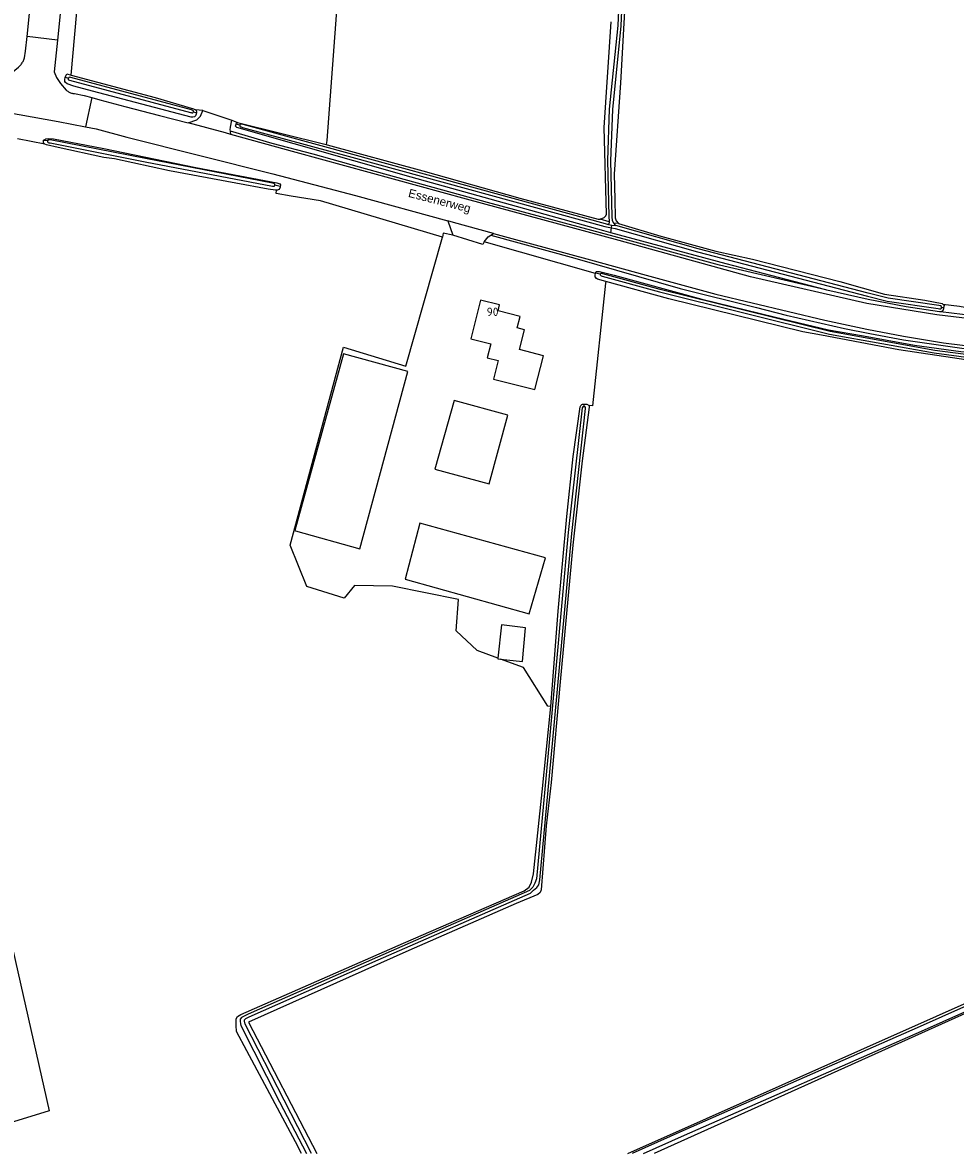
# Model space of a CAD drawing. Header units: metres. Extents: x 174248 to 174892, y 462063 to 462851.
# Tile 12 of 20: x 174575 to 174744, y 462076 to 462280. Entities that reach past the tile are written whole.
import ezdxf

# ---------------------------------------------------------------- set-up
doc = ezdxf.new("R2010")
doc.units = ezdxf.units.M
for name, color, linetype, lineweight in [('BTD-grasland agrarisch', 252, 'Continuous', 9), ('BTD-groenvoorziening', 252, 'Continuous', 9), ('Nummeraanduidingreeks', 252, 'Continuous', 9), ('OpenbareRuimteLabel', 252, 'Continuous', 9), ('OWD', 252, 'Continuous', 9), ('OWG-groenvoorziening', 252, 'Continuous', 9), ('OWG-half verhard', 252, 'Continuous', 9), ('OWG-open verharding', 252, 'Continuous', 9), ('Pand', 252, 'Continuous', 9), ('WGD-gesloten verharding', 252, 'Continuous', 9), ('WGD-half verhard', 252, 'Continuous', 9), ('WGD-open verharding', 252, 'Continuous', 9), ('WTD-waterloop', 252, 'Continuous', 9)]:
    doc.layers.add(name, color=color, linetype=linetype, lineweight=lineweight)
doc.styles.get("Standard").update_dxf_attribs({"font": 'isocpeur.ttf'})

msp = doc.modelspace()

# ---------------------------------------------------------------- linework, layer by layer
at = {"layer": 'BTD-grasland agrarisch', "lineweight": -3}
for points in [[(174635.1, 462324.71), (174630.17, 462258.4), (174630.08, 462257.71), (174630.27, 462257.66), (174647.53, 462252.93), (174665, 462248), (174679.13, 462244.21), (174679.54, 462244.22), (174680.23, 462244.51), (174680.54, 462244.8), (174680.66, 462245.13), (174680.26, 462260.79), (174681.51, 462279.86)], [(174684.39, 462290.45), (174683.17, 462268.85), (174682.04, 462252.33), (174682.15, 462247.86), (174682.23, 462244.48), (174682.4, 462243.93), (174682.85, 462243.44), (174690.49, 462241.13), (174700.36, 462238.43), (174707.03, 462237.01), (174722.74, 462232.97), (174730.83, 462230.69), (174738.08, 462229.63), (174741.22, 462229), (174741.36, 462228.91), (174744.33, 462228.49), (174745.33, 462228.34), (174745.48, 462228.46), (174745.83, 462228.46), (174751.73, 462227.74), (174757.63, 462227.42), (174759.3, 462241.13), (174761.12, 462240.73), (174766.92, 462285.17)], [(174661.04, 462164.99), (174657.31, 462166.36), (174653.53, 462169.9), (174653.96, 462175.6), (174642.05, 462177.98), (174635.17, 462178.11), (174633.3, 462175.82), (174626.56, 462177.95), (174623.6, 462185.4), (174633.19, 462221.11), (174644.42, 462217.7), (174651.05, 462240.95), (174629.04, 462247.51), (174623.76, 462248.39), (174621.05, 462248.84), (174621.13, 462249.44), (174620.95, 462249.43), (174619.63, 462249.66), (174613.77, 462250.73), (174601.8, 462252.94), (174591.89, 462255.08), (174589.95, 462255.38), (174581.69, 462257.13), (174579.58, 462257.63), (174579.29, 462257.77), (174574.36, 462258.7)], [(174747.14, 462218.59), (174733.43, 462220.61), (174719.45, 462223.3), (174716.07, 462223.89), (174691.91, 462229.83), (174680.54, 462232.97), (174680.48, 462232.65), (174678.11, 462210.53), (174677.52, 462210.58), (174677.52, 462210.27), (174676.27, 462200.63), (174674.61, 462185.38), (174672.31, 462160.73), (174670.7, 462142.57), (174669.79, 462134.7), (174668.88, 462123.15), (174668.67, 462122.68), (174668.24, 462122.31), (174664.34, 462120.73), (174645.02, 462112.26), (174616.05, 462099.3), (174628.39, 462075.61)], [(174625.6, 462075.61), (174624.52, 462077.7), (174615.76, 462094.13), (174613.9, 462097.63), (174613.81, 462098.67), (174613.81, 462099.33), (174613.83, 462099.92), (174614.08, 462100.29), (174614.65, 462100.7), (174644.01, 462113.58), (174665.81, 462122.98), (174666.69, 462123.65), (174667.1, 462124.58), (174667.48, 462126.05), (174669.05, 462140.88), (174670.61, 462156.28), (174670.09, 462156.3), (174665.71, 462163.28), (174661.52, 462164.82)], [(174684.49, 462075.61), (174810.12, 462131.49), (174810.16, 462131.43), (174810.25, 462131.29), (174810.33, 462131.13), (174810.39, 462130.97), (174810.41, 462130.89)], [(174810.41, 462130.89), (174810.43, 462130.81), (174810.46, 462130.64), (174810.48, 462130.47), (174810.48, 462130.3), (174810.46, 462130.18), (174689.27, 462075.61)], [(174571.06, 462123.08), (174580.06, 462083.31), (174555.07, 462075.61)]]:
    msp.add_lwpolyline(points, dxfattribs=at)
at = {"layer": 'BTD-groenvoorziening', "lineweight": -3}
for points in [[(174584.05, 462270.23), (174587.7, 462311.32)], [(174583.27, 462293.26), (174581.59, 462276.53), (174581.01, 462270.81), (174581.44, 462269.77), (174582.12, 462268.73), (174583.14, 462267.52), (174583.2, 462267.47), (174583.32, 462267.38), (174583.44, 462267.3), (174583.57, 462267.22), (174583.69, 462267.15), (174583.83, 462267.09), (174583.96, 462267.03), (174584.1, 462266.99), (174584.24, 462266.95), (174584.39, 462266.92), (174584.53, 462266.89), (174584.68, 462266.88), (174586.39, 462266.52), (174587.77, 462266.15), (174589.23, 462265.76), (174593.74, 462264.57), (174600.01, 462262.94), (174605.16, 462261.58), (174606.76, 462262.14), (174607.39, 462262.83), (174607.8, 462263.83), (174606.48, 462263.98), (174606.62, 462263.81), (174606.68, 462263.6), (174606.65, 462263.41), (174606.63, 462263.17), (174606.48, 462262.86), (174606.33, 462262.69), (174606.03, 462262.63), (174605.72, 462262.65), (174587.88, 462267.32), (174584.52, 462268.23), (174583.34, 462268.65), (174583.05, 462268.88), (174582.94, 462269.06), (174582.91, 462269.34), (174583, 462269.83), (174583.01, 462269.91), (174583.15, 462270.22), (174583.29, 462270.43), (174584.05, 462270.23)]]:
    msp.add_lwpolyline(points, dxfattribs=at)
at = {"layer": 'OWD', "lineweight": -3}
for p, q in [((174583, 462269.83), (174583.56, 462269.69)), ((174606.11, 462263.59), (174606.65, 462263.41)), ((174614.48, 462261.21), (174613.82, 462261.37)), ((174579.82, 462258.33), (174579.08, 462258.39)), ((174621.78, 462250.11), (174620.82, 462250.33)), ((174681.14, 462243.76), (174679.54, 462244.22)), ((174682.85, 462243.44), (174681.97, 462243.47)), ((174681.43, 462241.78), (174681.54, 462242.64)), ((174679.53, 462234.27), (174678.67, 462234.47)), ((174741.11, 462228.31), (174741.49, 462228.22)), ((174676.61, 462210.38), (174676.65, 462210.83))]:
    msp.add_line(p, q, dxfattribs=at)
for points in [[(174584.05, 462270.23), (174599.24, 462266.2), (174606.15, 462264.15), (174606.48, 462263.98)], [(174681.43, 462241.78), (174680.18, 462242.12), (174645.41, 462251.78), (174613.95, 462260.76), (174613.74, 462261), (174613.82, 462261.37)], [(174613.82, 462261.37), (174613.82, 462261.39), (174613.89, 462261.54), (174614.06, 462261.67), (174630.08, 462257.71)], [(174579.29, 462257.77), (174579.09, 462258), (174579.06, 462258.13), (174579.08, 462258.39)], [(174579.08, 462258.39), (174579.09, 462258.44), (174579.09, 462258.46), (174579.28, 462258.62), (174579.49, 462258.72), (174579.93, 462258.78), (174580.88, 462258.69), (174589.97, 462257), (174606.58, 462253.56), (174621.17, 462250.75), (174621.73, 462250.61), (174621.85, 462250.43), (174621.78, 462250.11)], [(174621.78, 462250.11), (174621.76, 462250.01), (174621.71, 462249.84), (174621.52, 462249.56), (174621.3, 462249.46), (174621.13, 462249.44)], [(174741.49, 462228.22), (174741.45, 462228.06), (174741.37, 462227.67), (174741.1, 462227.5), (174740.91, 462227.51), (174740.73, 462227.51), (174734.74, 462228.4), (174727.89, 462229.71), (174720.42, 462231.43), (174720.22, 462231.48), (174702.26, 462236.16), (174681.43, 462241.78)], [(174680.54, 462232.97), (174679.05, 462233.39), (174678.86, 462233.51), (174678.59, 462233.83), (174678.6, 462234.18), (174678.65, 462234.42), (174678.67, 462234.47)], [(174678.67, 462234.47), (174678.67, 462234.52), (174678.82, 462234.75), (174679.37, 462234.78), (174682.06, 462234.13), (174697.88, 462229.78), (174711.14, 462226.53), (174720.71, 462224.27), (174727.01, 462223.15), (174736.21, 462221.51), (174744.62, 462220.31), (174751.17, 462219.7), (174758.95, 462219.16), (174759.2, 462219.06), (174759.41, 462218.86), (174759.49, 462218.44)], [(174741.36, 462228.91), (174741.49, 462228.83), (174741.57, 462228.61), (174741.49, 462228.22)], [(174670.61, 462156.28), (174670.69, 462157.05), (174671.95, 462173.49), (174673.53, 462190.57), (174674.67, 462201.41), (174675.9, 462210.36), (174676.03, 462210.62), (174676.19, 462210.8), (174676.3, 462210.83), (174676.65, 462210.83)], [(174676.65, 462210.83), (174677.11, 462210.83), (174677.52, 462210.58)]]:
    msp.add_lwpolyline(points, dxfattribs=at)
at = {"layer": 'OWG-groenvoorziening', "lineweight": -3}
for points in [[(174535.58, 462258.16), (174535.4, 462259.16), (174535.72, 462260.94), (174536.08, 462262.48), (174537.77, 462262.85), (174538.11, 462262.93), (174542.17, 462263.71), (174546.51, 462264.13), (174550.49, 462264.44), (174554.53, 462264.64), (174558.19, 462264.61), (174562.89, 462264.34), (174566.81, 462264), (174572.36, 462263.53), (174581.73, 462261.86), (174586.62, 462260.89), (174588.57, 462260.5), (174594.1, 462259), (174620.46, 462252.43), (174635.37, 462248.49), (174652.03, 462243.92), (174652.95, 462241.31), (174651.17, 462241.72), (174651.05, 462240.95)], [(174612.79, 462260.1), (174612.77, 462260.33), (174612.81, 462260.83), (174613.08, 462262.1), (174614.06, 462261.67)], [(174720.22, 462231.48), (174701.02, 462235.93), (174684.5, 462240.42), (174659.2, 462247.22), (174636.08, 462253.62), (174627.75, 462255.93), (174620.31, 462257.86), (174612.79, 462260.1)], [(174678.65, 462234.42), (174658.59, 462240.14), (174659.32, 462241.05), (174659.79, 462241.34)], [(174659.79, 462241.34), (174674.95, 462237.17), (174693.93, 462231.71), (174707.71, 462228.26), (174713.07, 462226.88), (174723.58, 462224.49), (174728.18, 462223.58), (174734.23, 462222.44), (174745.2, 462220.89), (174748.24, 462220.56), (174750.11, 462220.46), (174759.43, 462219.91), (174772.48, 462219.21), (174805.1, 462218.34), (174811.13, 462218.1)], [(174810.68, 462224.02), (174795.36, 462224.19), (174764.41, 462225.39), (174754.95, 462225.97), (174746.89, 462226.78), (174740.91, 462227.51)]]:
    msp.add_lwpolyline(points, dxfattribs=at)
at = {"layer": 'OWG-half verhard', "lineweight": -3}
msp.add_lwpolyline([(174659.79, 462241.34), (174660.29, 462241.65), (174662.93, 462240.93), (174677.75, 462236.87), (174687.83, 462234.1), (174700.4, 462230.7), (174720.07, 462225.97), (174727.63, 462224.37), (174734.23, 462223.1), (174741.5, 462221.93), (174748.33, 462221.07), (174756.17, 462220.57), (174764.23, 462219.97), (174803.33, 462218.63), (174808.77, 462218.57), (174810.37, 462218.37), (174811.13, 462218.1)], dxfattribs=at)
at = {"layer": 'OWG-open verharding', "lineweight": -3}
msp.add_lwpolyline([(174810.68, 462224.02), (174810.02, 462223.41), (174809.55, 462223.42), (174808.84, 462223.43), (174794.63, 462223.67), (174777.23, 462224.23), (174762.7, 462225), (174750.77, 462225.7), (174740.27, 462226.97), (174727.63, 462229.03), (174706.67, 462233.83), (174682.97, 462240.37), (174655.37, 462247.81), (174624.67, 462256.23), (174612.85, 462259.53), (174612.79, 462260.1)], dxfattribs=at)
at = {"layer": 'Pand', "lineweight": -3}
for points in [[(174661.35, 462228.73), (174657.95, 462229.61), (174656.17, 462222.65), (174659.8, 462221.72), (174659.15, 462219.19), (174661.09, 462218.7), (174660.24, 462215.37), (174667.72, 462213.45), (174669.29, 462219.57), (174664.94, 462220.68), (174665.85, 462224.26), (174664.54, 462224.6), (174665.07, 462226.68), (174661.09, 462227.7), (174661.35, 462228.73)], [(174644.83, 462216.7), (174633.23, 462219.93), (174624.43, 462188.03), (174624.53, 462188), (174636.17, 462184.73), (174644.83, 462216.7)], [(174659.46, 462196.45), (174662.87, 462208.83), (174653.17, 462211.5), (174649.71, 462199.13), (174659.46, 462196.45)], [(174669.63, 462183.1), (174646.97, 462189.37), (174644.3, 462179.24), (174644.3, 462179.23), (174666.7, 462172.97), (174669.63, 462183.1)], [(174661.52, 462164.82), (174665.53, 462164.37), (174666.07, 462170.47), (174661.7, 462171.03), (174661.04, 462164.99), (174661.03, 462164.87), (174661.52, 462164.82)]]:
    msp.add_lwpolyline(points, dxfattribs=at)
at = {"layer": 'WGD-gesloten verharding', "lineweight": -3}
for p, q in [((174581.59, 462276.53), (174576.11, 462277.21)), ((174587.77, 462266.15), (174586.62, 462260.89))]:
    msp.add_line(p, q, dxfattribs=at)
for points in [[(174576.11, 462277.21), (174579.74, 462313.15), (174584.4, 462359.33), (174585.09, 462366.25)], [(174568.96, 462269.93), (174571.15, 462269.68), (174572.11, 462269.9), (174573.24, 462270.59), (174574.53, 462271.65), (174574.54, 462271.65), (174574.66, 462271.76), (174574.78, 462271.88), (174574.9, 462272.01), (174575.01, 462272.14), (174575.11, 462272.27), (174575.21, 462272.41), (174575.3, 462272.55), (174575.38, 462272.7), (174575.45, 462272.85), (174575.52, 462273), (174575.58, 462273.16), (174575.63, 462273.32), (174575.84, 462274.57), (174576.11, 462277.21)], [(174660.29, 462241.65), (174653.06, 462243.64), (174652.03, 462243.92)]]:
    msp.add_lwpolyline(points, dxfattribs=at)
at = {"layer": 'WGD-half verhard', "lineweight": -3}
msp.add_line((174607.8, 462263.83), (174613.08, 462262.1), dxfattribs=at)
msp.add_lwpolyline([(174612.85, 462259.53), (174611.89, 462259.8), (174605.16, 462261.58)], dxfattribs=at)
at = {"layer": 'WGD-open verharding', "lineweight": -3}
msp.add_lwpolyline([(174658.59, 462240.14), (174658.32, 462239.64), (174652.95, 462241.31)], dxfattribs=at)
at = {"layer": 'WTD-waterloop', "lineweight": -3}
for p, q in [((174681, 462243.25), (174681.61, 462243.16)), ((174681.54, 462242.64), (174681.61, 462243.16)), ((174681.61, 462243.16), (174682.37, 462243.06))]:
    msp.add_line(p, q, dxfattribs=at)
for points in [[(174741.23, 462470.91), (174740.67, 462469.95), (174734.15, 462452.01), (174722.02, 462422.72), (174715.01, 462404.02), (174704.58, 462378.38), (174693.48, 462351.38), (174691.59, 462347.11), (174690.93, 462345.13), (174689, 462338.42), (174688.19, 462334.55), (174687.39, 462329.01), (174685.73, 462317.15), (174684.12, 462303.14), (174683.31, 462292.86), (174682.69, 462279.2), (174681.17, 462264.05), (174680.84, 462254.8), (174681.06, 462244.75), (174681.14, 462243.76), (174681.14, 462243.67), (174681.09, 462243.39), (174681, 462243.25)], [(174682.37, 462243.06), (174681.97, 462243.47), (174681.77, 462243.9), (174681.68, 462244.7), (174681.47, 462254.74), (174681.8, 462263.99), (174683.31, 462279.14), (174683.93, 462292.8), (174684.75, 462303.08), (174686.35, 462317.09), (174688.02, 462328.95), (174688.82, 462334.49), (174689.62, 462338.36), (174691.56, 462345.07), (174692.33, 462346.64), (174694.22, 462350.91), (174705.32, 462377.91), (174715.75, 462403.55), (174722.76, 462422.25), (174734.89, 462451.55), (174741.41, 462469.48), (174741.58, 462469.79), (174741.93, 462469.96), (174741.96, 462469.96)], [(174583.56, 462269.69), (174583.55, 462269.67), (174583.53, 462269.59), (174583.52, 462269.51), (174583.52, 462269.45), (174583.6, 462269.39), (174583.76, 462269.33), (174605.58, 462263.5), (174605.72, 462263.46), (174605.86, 462263.42), (174606.02, 462263.43), (174606.09, 462263.52), (174606.11, 462263.59), (174606.13, 462263.66), (174606.11, 462263.77), (174606.02, 462263.86), (174605.78, 462263.96), (174583.97, 462269.79), (174583.81, 462269.82), (174583.69, 462269.8), (174583.61, 462269.76), (174583.56, 462269.69)], [(174681, 462243.25), (174680.82, 462243.25), (174680.48, 462243.38), (174634.86, 462255.91), (174615.09, 462261.29), (174614.82, 462261.34), (174614.58, 462261.35), (174614.48, 462261.27), (174614.48, 462261.21), (174614.48, 462261.13), (174614.52, 462261), (174614.63, 462260.91), (174614.74, 462260.86), (174614.95, 462260.78), (174634.72, 462255.41), (174680.34, 462242.88), (174681.54, 462242.64)], [(174620.82, 462250.33), (174620.83, 462250.37), (174620.83, 462250.48), (174620.77, 462250.58), (174620.64, 462250.65), (174620.41, 462250.73), (174597.47, 462255.15), (174580.3, 462258.54), (174580.1, 462258.55), (174579.93, 462258.53), (174579.83, 462258.45), (174579.82, 462258.34), (174579.82, 462258.33), (174579.8, 462258.26), (174579.8, 462258.17), (174579.82, 462258.1), (174579.89, 462258.05), (174580.02, 462258.02), (174580.26, 462257.99), (174597.43, 462254.59), (174620.37, 462250.17), (174620.5, 462250.16), (174620.63, 462250.16), (174620.71, 462250.18), (174620.81, 462250.26), (174620.82, 462250.33)], [(174681.54, 462242.64), (174682.23, 462242.51), (174697.08, 462238.31), (174727.74, 462230.32), (174731.33, 462229.41), (174740.51, 462228.09), (174740.74, 462228.04), (174740.97, 462228.04), (174741.08, 462228.14), (174741.11, 462228.29), (174741.11, 462228.31), (174741.08, 462228.44), (174740.94, 462228.56), (174740.65, 462228.64), (174731.47, 462229.96), (174727.89, 462230.87), (174697.22, 462238.87), (174682.37, 462243.06)], [(174750.15, 462219.17), (174739.92, 462220.5), (174721.02, 462223.92), (174690.36, 462231.55), (174679.99, 462234.36), (174679.79, 462234.39), (174679.65, 462234.39), (174679.57, 462234.34), (174679.53, 462234.27), (174679.52, 462234.24), (174679.52, 462234.17), (174679.55, 462234.1), (174679.67, 462234.01), (174679.87, 462233.93), (174690.24, 462231.12), (174720.9, 462223.49), (174739.8, 462220.07), (174750.03, 462218.74)], [(174627.43, 462075.61), (174622.47, 462085.19), (174615.48, 462098.94), (174615.34, 462099.46), (174615.36, 462099.73), (174615.58, 462099.98), (174616.16, 462100.25), (174639.47, 462110.56), (174666.92, 462122.59), (174667.49, 462123.09), (174668.07, 462123.6), (174668.43, 462124.1), (174668.64, 462125), (174670.92, 462149.59), (174674.38, 462187.52), (174676.88, 462210.06), (174676.85, 462210.21), (174676.79, 462210.33), (174676.66, 462210.38), (174676.61, 462210.38), (174676.5, 462210.4), (174676.36, 462210.37), (174676.26, 462210.2), (174673.76, 462187.66), (174670.29, 462149.74), (174668.02, 462125.15), (174667.74, 462124.4), (174667.36, 462123.68), (174666.79, 462123.07), (174639.33, 462111.04), (174616.02, 462100.73), (174614.81, 462100.11), (174614.57, 462099.82), (174614.57, 462099.47), (174614.61, 462099.01), (174614.69, 462098.68), (174621.68, 462084.93), (174626.51, 462075.61)], [(174687.36, 462075.61), (174694.72, 462078.9), (174737.52, 462097.69), (174784.98, 462118.87), (174809.55, 462129.89), (174809.78, 462130.05), (174809.96, 462130.23), (174810, 462130.42), (174809.99, 462130.59), (174809.96, 462130.67), (174809.93, 462130.74), (174809.85, 462130.86), (174809.73, 462130.9), (174809.28, 462130.69), (174784.71, 462119.67), (174737.26, 462098.49), (174694.45, 462079.7), (174685.3, 462075.61)]]:
    msp.add_lwpolyline(points, dxfattribs=at)

# ---------------------------------------------------------------- texts
at = {"layer": 'Nummeraanduidingreeks'}
msp.add_text('90', height=1.5, dxfattribs=at).set_placement((174659.03, 462226.75))
at = {"layer": 'OpenbareRuimteLabel', "insert": (174644.66, 462247.84), "char_height": 1.5, "width": 15, "attachment_point": 7, "rotation": 345.4623}
msp.add_mtext('{\\fArial|b0|i0;Essenerweg}', dxfattribs=at)

doc.saveas('drawing.dxf')
